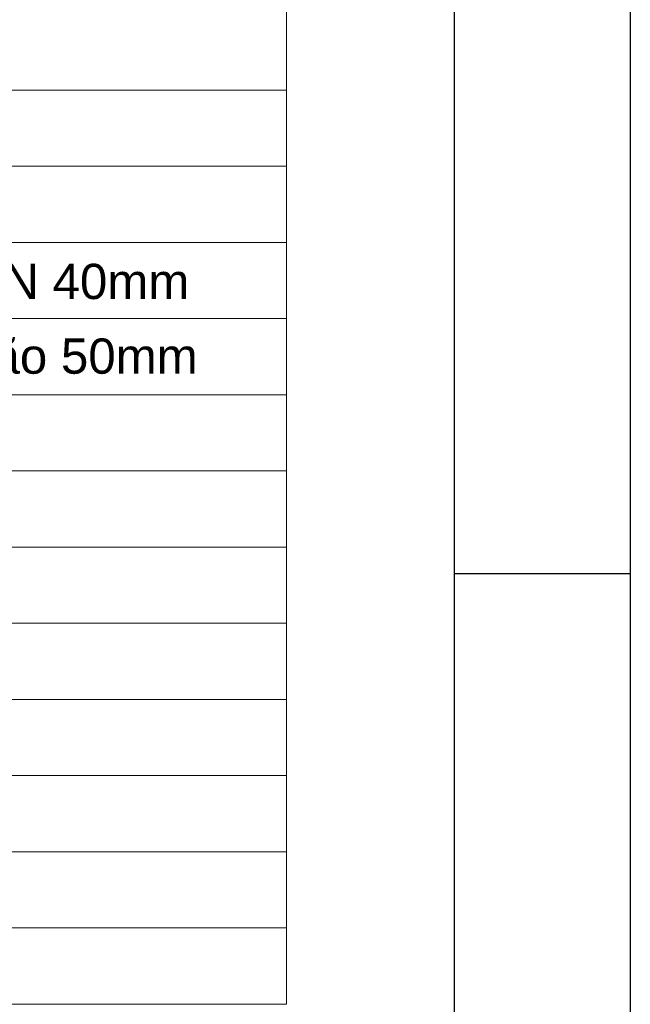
# Model space of a CAD drawing. Header units: millimetres. Extents: x 567 to 934, y -1 to 364.
# Tile 236 of 256: x 713.98 to 717.45, y 87.28 to 92.87. Entities that reach past the tile are written whole.
import ezdxf

# ---------------------------------------------------------------- set-up
doc = ezdxf.new("R2010")
doc.units = ezdxf.units.MM
doc.header["$MEASUREMENT"] = 0
doc.linetypes.add('NULL', pattern=[0])
doc.layers.get('0').update_dxf_attribs({"lineweight": 18})
doc.layers.add('DI-Tabelas', color=7, linetype='Continuous', lineweight=13)
doc.layers.add('FOLHA_PADRÃO', color=7, linetype='Continuous')
doc.styles.add('Arial', font='arial.ttf')

# ---------------------------------------------------------------- blocks, each defined once
blk = doc.blocks.new('A1EST. 1500')
at = {"layer": 'FOLHA_PADRÃO', "color": 1, "linetype": 'Continuous'}
for p, q in [((150, 59.4001), (150, 0)), ((149, 29.7001), (150, 29.7001))]:
    blk.add_line(p, q, dxfattribs=at)
at = {"layer": 'FOLHA_PADRÃO', "color": 6, "linetype": 'Continuous'}
blk.add_lwpolyline([(149, 58.4001), (149, 1), (1, 1), (1, 58.4001), (149, 58.4001)], dxfattribs=at)

msp = doc.modelspace()

# ---------------------------------------------------------------- linework, layer by layer
at = {"layer": 'DI-Tabelas'}
for p, q in [((715.4981, 92.9502), (715.4981, 92.4672)), ((715.4981, 92.4672), (709.354, 92.4672)), ((715.4981, 92.4672), (715.4981, 92.0352)), ((715.4981, 92.0352), (709.354, 92.0352)), ((715.4981, 92.0352), (715.4981, 91.6032)), ((715.4981, 91.6032), (709.354, 91.6032)), ((715.4981, 91.6032), (715.4981, 91.1712)), ((715.4981, 91.1712), (709.354, 91.1712)), ((715.4981, 91.1712), (715.4981, 90.7392)), ((715.4981, 90.7392), (709.354, 90.7392)), ((715.4981, 90.7392), (715.4981, 90.3072)), ((715.4981, 90.3072), (709.354, 90.3072)), ((715.4981, 90.3072), (715.4981, 89.8752)), ((715.4981, 89.8752), (709.354, 89.8752)), ((715.4981, 89.8752), (715.4981, 89.4432)), ((715.4981, 89.4432), (709.354, 89.4432)), ((715.4981, 89.4432), (715.4981, 89.0112)), ((715.4981, 89.0112), (709.354, 89.0112)), ((715.4981, 89.0112), (715.4981, 88.5792)), ((715.4981, 88.5792), (709.354, 88.5792)), ((715.4981, 88.5792), (715.4981, 88.1472)), ((715.4981, 88.1472), (709.354, 88.1472)), ((715.4981, 88.1472), (715.4981, 87.7152)), ((715.4981, 87.7152), (709.354, 87.7152)), ((715.4981, 87.7152), (715.4981, 87.2832)), ((715.4981, 87.2832), (709.354, 87.2832))]:
    msp.add_line(p, q, dxfattribs=at)

# ---------------------------------------------------------------- block references
msp.add_blockref('A1EST. 1500', (567.4489, 60.0255))

# ---------------------------------------------------------------- texts
at = {"layer": 'DI-Tabelas', "linetype": 'NULL', "char_height": 0.2, "attachment_point": 7, "line_spacing_factor": 0.6, "style": 'Arial'}
for s, insert, width in [('Mictório de Descarga Automática- DN 40mm', (709.404, 91.2212), 11.085366), ('Pia de Cozinha Residencial com Sifão 50mm', (709.404, 90.8552), 11.180183)]:
    msp.add_mtext(s, dxfattribs=dict(at, insert=insert, width=width))

doc.saveas('drawing.dxf')
